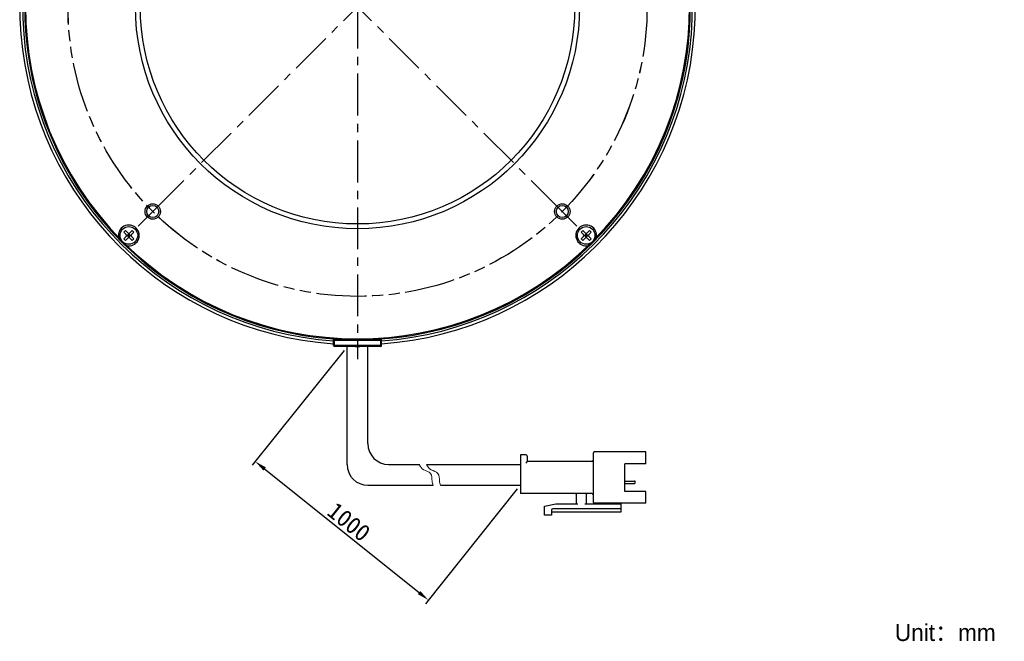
# Model space of a CAD drawing. Header units: millimetres. Extents: x 65 to 272, y -14 to 255.
# Tile 1 of 5: x 68 to 272, y -14 to 115. Entities that reach past the tile are written whole.
import ezdxf
from ezdxf.enums import TextEntityAlignment as Align

# ---------------------------------------------------------------- set-up
doc = ezdxf.new("R2010")
doc.units = ezdxf.units.MM
doc.header["$LTSCALE"] = 23.1
doc.header["$PDMODE"] = 3
doc.header["$PDSIZE"] = 8
doc.linetypes.add('CENTER', pattern=[0.6, 0.375, -0.075, 0.075, -0.075])
doc.linetypes.add('PHANTOM', pattern=[0.8, 0.45, -0.05, 0.1, -0.05, 0.1, -0.05])
doc.layers.get('0').update_dxf_attribs({"linetype": 'CONTINUOUS'})
doc.layers.get('Defpoints').update_dxf_attribs({"linetype": 'CONTINUOUS', "lineweight": 18})
for name, color, linetype in [('00_COMPONENTS', 7, 'CONTINUOUS'), ('03_ALL_AXES', 7, 'CONTINUOUS'), ('07_ALL_HOLES', 7, 'CONTINUOUS'), ('50_ALL_DETAILS', 7, 'CONTINUOUS'), ('51__DRAFT_DIMS', 7, 'CONTINUOUS')]:
    doc.layers.add(name, color=color, linetype=linetype)
for name, color, linetype, lineweight in [('标注', 3, 'CONTINUOUS', 25), ('粗实线', 7, 'CONTINUOUS', 30), ('细实线', 7, 'CONTINUOUS', 15)]:
    doc.layers.add(name, color=color, linetype=linetype, lineweight=lineweight)
doc.styles.get("Standard").update_dxf_attribs({"font": 'simfang.ttf'})
doc.dimstyles.new('CST Standard', dxfattribs={"dimtxt": 3.5, "dimasz": 2.5, "dimexe": 1, "dimexo": 1, "dimgap": 0.6, "dimtad": 1, "dimtoh": 1, "dimdsep": 46, "dimtxsty": 'STANDARD', "dimcen": -2.5, "dimdle": 5, "dimadec": 1, "dimazin": 2, "dimtfac": 1, "dimtofl": 0, "dimtmove": 0, "dimatfit": 0, "dimfxl": 1, "dimtolj": 1, "dimarcsym": 0})
doc.dimstyles.new('DIMSTYLE_6', dxfattribs={"dimtxt": 3, "dimasz": 3, "dimexe": 2.5, "dimexo": 0.5, "dimtad": 1, "dimdsep": 46, "dimtxsty": 'STANDARD', "dimblk": '_FILLED', "dimblk1": '_FILLED', "dimblk2": '_FILLED', "dimcen": 0.09, "dimclrt": 3, "dimazin": 2, "dimtp": 0.3, "dimtm": 0.3, "dimtfac": 1, "dimtofl": 0, "dimtmove": 0, "dimatfit": 1, "dimldrblk": '_FILLED', "dimfxl": 1, "dimtolj": 1, "dimarcsym": 0})

# ---------------------------------------------------------------- blocks, each defined once
blk = doc.blocks.new('_FILLED')
at = {"color": 0, "linetype": 'ByBlock'}
blk.add_solid([(0, 0), (-1, 0.167), (-1, -0.167)], dxfattribs=at)
blk = doc.blocks.new('*D6')
at = {"layer": '51__DRAFT_DIMS', "color": 4}
for p, q in [((94.07, 188.35), (80.46, 188.35)), ((97.57, 188.35), (94.07, 188.35)), ((108.21, 169.68), (97.57, 188.35))]:
    blk.add_line(p, q, dxfattribs=at)
at = {"layer": '51__DRAFT_DIMS', "color": 4, "xscale": 3, "yscale": 3, "zscale": 3, "rotation": 299.6918250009}
blk.add_blockref('_FILLED', (108.21, 169.68), dxfattribs=at)
at = {"layer": '51__DRAFT_DIMS', "color": 3}
blk.add_text('120', height=3, dxfattribs=at).set_placement((92.57, 189.1), align=Align.RIGHT)
blk = doc.blocks.new('*D9')
at = {"layer": 'Defpoints', "color": 0}
for p in [(135.77, 47.16), (171.67, 18.44), (152.63, -5.36)]:
    blk.add_point(p, dxfattribs=at)
at = {"layer": '标注', "color": 0, "linetype": 'Continuous', "lineweight": -2, "ltscale": 3}
for p, q in [((135.14, 46.38), (116.11, 22.58)), ((171.04, 17.66), (152.01, -6.14))]:
    blk.add_line(p, q, dxfattribs=at)
at = {"layer": '标注', "color": 9, "linetype": 'Continuous', "lineweight": -2, "ltscale": 3}
blk.add_line((118.69, 21.8), (150.68, -3.79), dxfattribs=at)
at = {"layer": '标注', "color": 9}
for points in [[(118.95, 22.13), (118.43, 21.48), (116.73, 23.36)], [(150.42, -4.12), (150.94, -3.47), (152.63, -5.36)]]:
    blk.add_solid(points, dxfattribs=at)
at = {"layer": '标注', "color": 7, "insert": (136.16, 10.85), "char_height": 3.5, "attachment_point": 5, "rotation": 321.3402}
blk.add_mtext('\\A1;1000{}{{\\H0.7x;}{}}', dxfattribs=at)

msp = doc.modelspace()

# ---------------------------------------------------------------- linework, layer by layer
msp.add_line((137.4537, 47.1569), (138.4098, 47.1569))
at = {"layer": '00_COMPONENTS', "color": 7}
for p, q in [((136.4317, 72.5861), (136.4317, 72.6569)), ((136.4319, 72.6569), (137.4316, 72.6569)), ((137.4317, 72.5736), (137.4317, 72.6569)), ((138.4317, 72.5612), (138.4317, 72.6569)), ((138.4319, 72.6569), (139.4316, 72.6569)), ((139.4317, 72.5956), (139.4317, 72.6569)), ((89.8838, 71.2061), (89.5303, 70.8525)), ((89.5303, 70.8525), (89.9899, 70.3929)), ((89.5303, 69.509), (89.9899, 69.9686)), ((89.5303, 69.509), (89.8838, 69.1555)), ((89.8838, 71.2061), (90.3435, 70.7464)), ((89.8838, 69.1555), (90.3435, 69.6151)), ((90.0778, 70.1808), (91.0334, 70.1808)), ((90.5556, 70.5343), (90.202, 70.1808)), ((90.202, 70.1808), (90.5556, 69.8272)), ((90.3788, 70.3575), (90.7324, 70.004)), ((90.3788, 70.004), (90.7324, 70.3575)), ((90.5556, 69.7029), (90.5556, 70.6586)), ((90.5556, 70.5343), (90.9091, 70.1808)), ((90.9091, 70.1808), (90.5556, 69.8272)), ((90.7677, 70.7464), (91.2273, 71.2061)), ((90.7677, 69.6151), (91.2273, 69.1555)), ((91.1213, 70.3929), (91.5809, 70.8525)), ((91.1213, 69.9686), (91.5809, 69.509)), ((91.2273, 71.2061), (91.5809, 70.8525)), ((91.5809, 69.509), (91.2273, 69.1555)), ((184.6361, 71.2061), (184.2826, 70.8525)), ((184.2826, 70.8525), (184.7422, 70.3929)), ((184.2826, 69.509), (184.7422, 69.9686)), ((184.2826, 69.509), (184.6361, 69.1555)), ((184.6361, 71.2061), (185.0958, 70.7464)), ((184.6361, 69.1555), (185.0958, 69.6151)), ((184.8301, 70.1808), (185.7857, 70.1808)), ((185.3079, 70.5343), (184.9543, 70.1808)), ((184.9543, 70.1808), (185.3079, 69.8272)), ((185.1311, 70.3575), (185.4847, 70.004)), ((185.1311, 70.004), (185.4847, 70.3575)), ((185.3079, 69.7029), (185.3079, 70.6586)), ((185.3079, 70.5343), (185.6615, 70.1808)), ((185.6615, 70.1808), (185.3079, 69.8272)), ((185.52, 70.7464), (185.9797, 71.2061)), ((185.52, 69.6151), (185.9797, 69.1555)), ((185.8736, 70.3929), (186.3332, 70.8525)), ((185.8736, 69.9686), (186.3332, 69.509)), ((185.9797, 71.2061), (186.3332, 70.8525)), ((186.3332, 69.509), (185.9797, 69.1555)), ((132.9317, 47.3569), (132.9317, 48.9523)), ((142.7317, 48.6569), (133.1317, 48.6569)), ((142.7317, 47.1569), (133.1317, 47.1569)), ((142.9317, 47.3569), (142.9317, 48.9523))]:
    msp.add_line(p, q, dxfattribs=at)
at = {"layer": '00_COMPONENTS', "color": 4}
for p, q in [((132.9317, 48.4569), (142.9317, 48.4569)), ((142.9317, 47.3569), (132.9317, 47.3569)), ((133.1317, 47.1569), (133.1317, 48.9395)), ((142.7317, 47.1569), (142.7317, 48.9395))]:
    msp.add_line(p, q, dxfattribs=at)
at = {"layer": '00_COMPONENTS', "color": 7}
for centre, radius in [((137.9317, 117.5569), 46), ((137.9317, 117.5569), 45), ((95.5053, 75.1305), 1.6), ((95.5053, 75.1305), 1.25), ((180.3582, 75.1305), 1.6), ((180.3582, 75.1305), 1.25), ((90.5556, 70.1808), 1.825), ((185.3079, 70.1808), 1.825)]:
    msp.add_circle(centre, radius, dxfattribs=at)
for centre, radius, start, end in [((137.9321, 117.5599), 70.0004, 103.382032, 265.903844), ((137.9321, 117.5599), 69.9999, 274.095585, 76.618525), ((137.9321, 117.5599), 69.4, 103.496172, 265.868192), ((137.9317, 117.5569), 69, 103.903525, 265.84449), ((137.9321, 117.5599), 69.4, 274.13123, 76.504387), ((137.9317, 117.5569), 69, 274.15551, 76.096475), ((137.9317, 117.5569), 68.8, 135.317821, 224.796148), ((137.9317, 117.5569), 68.8, 315.317806, 44.796148), ((90.5556, 70.1808), 2.15, 258.652831, 191.347169), ((185.3079, 70.1808), 2.15, 348.652831, 281.347169), ((89.7778, 70.1808), 0.3, 315, 45), ((90.5556, 70.9586), 0.3, 225, 315), ((90.5556, 69.4029), 0.3, 45, 135), ((91.3334, 70.1808), 0.3, 135, 225), ((184.5301, 70.1808), 0.3, 315, 45), ((185.3079, 70.9586), 0.3, 225, 315), ((185.3079, 69.4029), 0.3, 45, 135), ((186.0857, 70.1808), 0.3, 135, 225), ((137.9317, 117.5569), 68.8, 225.203852, 314.682206), ((133.1317, 48.4569), 0.2, 90, 180), ((133.1317, 47.3569), 0.2, 180, 270), ((142.7317, 48.4569), 0.2, 0, 90), ((142.7317, 47.3569), 0.2, 270, 360)]:
    msp.add_arc(centre, radius, start, end, dxfattribs=at)
at = {"layer": '03_ALL_AXES', "color": 1, "linetype": 'CENTER'}
msp.add_line((137.9317, 117.5569), (137.9317, 44.5569), dxfattribs=at)
at = {"layer": '07_ALL_HOLES', "color": 1, "linetype": 'CENTER'}
for p, q in [((95.5053, 159.9833), (177.777, 77.7117)), ((180.3582, 159.9833), (97.3167, 76.9419)), ((180.3582, 75.1305), (177.777, 77.7117)), ((95.5053, 75.1305), (97.3167, 76.9419)), ((95.5053, 75.1305), (92.5001, 72.1253)), ((180.3582, 75.1305), (183.3634, 72.1253))]:
    msp.add_line(p, q, dxfattribs=at)
at = {"layer": '07_ALL_HOLES', "color": 1, "linetype": 'PHANTOM'}
msp.add_circle((137.9317, 117.5569), 60, dxfattribs=at)
at = {"layer": '50_ALL_DETAILS', "color": 4, "linetype": 'PHANTOM'}
msp.add_circle((137.9315, 117.558), 59.9976, dxfattribs=at)
at = {"layer": '粗实线', "ltscale": 3}
for p, q in [((135.7685, 22.7455), (135.7685, 47.1569)), ((140.0764, 27.0534), (140.0764, 47.1569)), ((144.3843, 22.7455), (150.7312, 22.7455)), ((152.2556, 22.7455), (171.6676, 22.7455)), ((140.0764, 18.4376), (153.5802, 18.4376)), ((155.1046, 18.4376), (171.6676, 18.4376))]:
    msp.add_line(p, q, dxfattribs=at)
at = {"layer": '粗实线'}
for p, q in [((171.6676, 24.7558), (171.6676, 16.7144)), ((172.8164, 24.7558), (171.6676, 24.7558)), ((186.7453, 25.043), (186.7453, 14.9913)), ((197.6587, 25.3302), (187.0325, 25.3302)), ((197.6587, 22.8891), (197.6587, 25.3302)), ((173.1036, 24.4686), (173.1036, 23.3199)), ((186.4581, 23.3199), (173.1036, 23.3199)), ((197.6587, 22.8891), (193.3508, 22.8891)), ((193.3508, 17.1452), (193.3508, 22.8891)), ((193.3508, 19.3), (195.3324, 19.3)), ((193.3508, 18.7966), (195.3324, 18.7966)), ((195.476, 18.9402), (195.476, 19.1564)), ((186.4581, 16.7144), (171.6676, 16.7144)), ((183.299, 14.5605), (183.299, 16.4272)), ((185.3093, 16.4272), (185.3093, 14.5605)), ((197.6587, 17.1452), (193.3508, 17.1452)), ((197.6587, 14.7041), (197.6587, 17.1452)), ((176.6935, 14.1297), (178.9911, 14.5605)), ((178.9911, 14.5605), (183.5862, 14.5605)), ((185.0221, 14.5605), (192.4892, 14.5605)), ((197.6587, 14.7041), (187.0325, 14.7041)), ((190.766, 14.5605), (190.766, 14.7041)), ((192.4892, 14.7041), (192.4892, 12.8373)), ((176.6935, 12.2629), (176.6935, 14.1297)), ((178.1295, 12.2629), (176.6935, 12.2629)), ((178.1295, 13.2681), (178.1295, 12.2629)), ((192.4892, 12.8373), (178.1295, 12.8373)), ((192.4892, 13.5553), (178.4167, 13.5553))]:
    msp.add_line(p, q, dxfattribs=at)
at = {"layer": '粗实线', "ltscale": 3}
for centre in [(144.3843, 27.0534), (140.0764, 22.7455)]:
    msp.add_arc(centre, 4.3079, 180, 270, dxfattribs=at)
at = {"layer": '粗实线'}
for centre, radius, start, end in [((172.8164, 24.4686), 0.2872, 0, 90), ((187.0325, 25.043), 0.2872, 90, 180), ((186.4581, 23.6071), 0.2872, 270, 0), ((195.3324, 19.1564), 0.1436, 0, 90), ((195.3324, 18.9402), 0.1436, 270, 0), ((183.0118, 16.4272), 0.2872, 0, 90), ((185.5965, 16.4272), 0.2872, 90, 180), ((186.4581, 16.4272), 0.2872, 0, 90), ((187.0325, 14.9913), 0.2872, 180, 270), ((178.4167, 13.2681), 0.2872, 90, 180)]:
    msp.add_arc(centre, radius, start, end, dxfattribs=at)
msp.add_open_spline([(173.1036, 23.3199), (173.0998, 23.3161), (173.0864, 23.3026), (173.0595, 23.2758), (173.0206, 23.2369), (172.9741, 23.1904), (172.9231, 23.1393), (172.87, 23.0863), (172.8342, 23.0505), (172.8164, 23.0327)], degree=3, knots=[0, 0, 0, 0, 132.44496021, 469.29186831, 937.59263349, 1489.92739949, 2093.19286428, 2719.61557646, 3341.62114333, 3341.62114333, 3341.62114333, 3341.62114333], dxfattribs=at)
at = {"layer": '细实线', "ltscale": 3}
for points, knots in [([(150.7312, 22.7455), (150.904, 22.2683), (151.4877, 21.5041), (153.4389, 21.1178), (153.2978, 19.5214), (153.4939, 18.6955), (153.5802, 18.4376)], [0, 0, 0, 0, 610.83119015, 1204.5829362, 1830.46368675, 2133.90260583, 2133.90260583, 2133.90260583, 2133.90260583]), ([(152.2556, 22.7455), (152.4284, 22.2683), (153.0121, 21.5041), (154.9633, 21.1178), (154.8223, 19.5214), (155.0184, 18.6955), (155.1046, 18.4376)], [0, 0, 0, 0, 609.2601643, 1201.48481194, 1825.75582997, 2128.41432004, 2128.41432004, 2128.41432004, 2128.41432004])]:
    msp.add_open_spline(points, degree=3, knots=knots, dxfattribs=at)

# ---------------------------------------------------------------- texts
at = {"insert": (249.2673, -10.328), "char_height": 3.5, "width": 66.074441, "attachment_point": 1}
msp.add_mtext('{\\fFZLanTingHei-R-GBK|b0|i0|c134|p2;Unit：mm}', dxfattribs=at)

# ---------------------------------------------------------------- dimensions: what is measured, and where the dimension line sits
at = {"layer": '51__DRAFT_DIMS', "color": 4}
dim = msp.add_diameter_dim_2p(p1=(108.2126, 169.678), p2=(167.6504, 65.4379), text='%%c<>', dimstyle='DIMSTYLE_6', override={"dimtih": 1, "dimtoh": 1, "dimpost": '<>'}, dxfattribs=at)
dim.commit()
dim.dimension.update_dxf_attribs({"geometry": '*D6', "text_midpoint": (89.2603, 190.6014), "dimtype": 163})
at = {"layer": '标注', "color": 9, "ltscale": 3}
dim = msp.add_linear_dim(base=(152.6328, -5.3559), p1=(135.7685, 47.1569), p2=(171.6676, 18.4376), angle=321.340192, text='1000{}{{\\H0.7x;}{}}', dimstyle='CST Standard', override={"dimlfac": 2, "dimclrd": 9, "dimclrt": 7}, dxfattribs=at)
dim.commit()
dim.dimension.update_dxf_attribs({"geometry": '*D9', "text_midpoint": (136.1638, 10.8544)})

doc.saveas('drawing.dxf')
